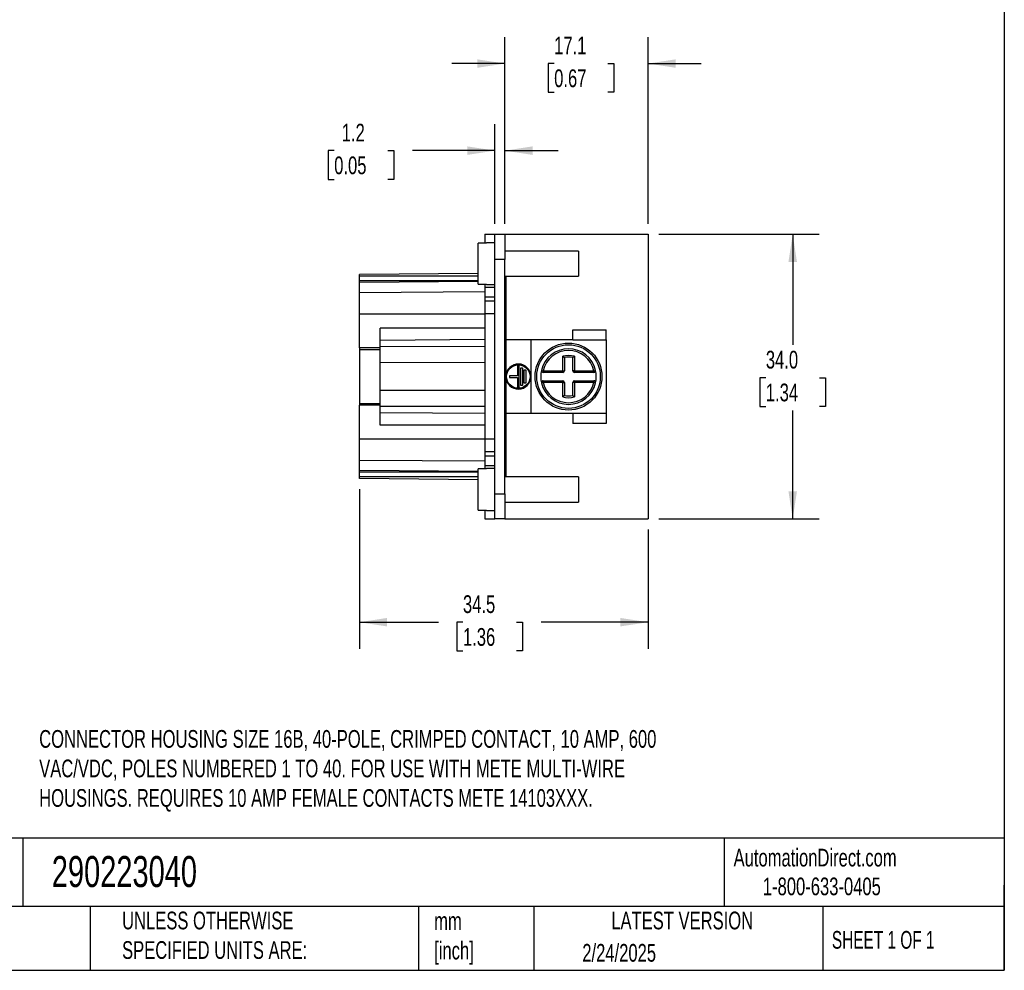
# Model space of a CAD drawing. Header units: millimetres. Extents: x 6 to 273, y 6 to 210.
# Tile 2 of 5: x 155 to 273, y 6 to 120. Entities that reach past the tile are written whole.
import ezdxf

# ---------------------------------------------------------------- set-up
doc = ezdxf.new("R2010")
doc.units = ezdxf.units.MM
doc.linetypes.add('SLD-Solid', pattern=[0])
doc.layers.add('DIMENSIONS', color=140, linetype='SLD-Solid', lineweight=25)
doc.layers.add('TEXT', color=140, linetype='SLD-Solid', lineweight=25)
doc.styles.add('SLDTEXTSTYLE0', font='TXT', dxfattribs={"width": 0.7})
doc.styles.add('SLDTEXTSTYLE1', font='TXT', dxfattribs={"width": 0.65})
doc.dimstyles.new('SLDDIMSTYLE0', dxfattribs={"dimtxt": 2.158008, "dimasz": 3.302, "dimexe": 0, "dimexo": 0.0625, "dimgap": 0.539502, "dimtad": 0, "dimtih": 1, "dimtoh": 1, "dimrnd": 1e-09, "dimzin": 12, "dimdsep": 46, "dimtxsty": 'SLDTEXTSTYLE0', "dimsah": 1, "dimcen": 0.09, "dimadec": 0, "dimazin": 3, "dimtfac": 1, "dimtofl": 0, "dimtmove": 0, "dimatfit": 3, "dimfxl": 0, "dimfrac": 2, "dimtolj": 1, "dimtzin": 12, "dimarcsym": 0})
doc.dimstyles.new('SLDDIMSTYLE1', dxfattribs={"dimtxt": 2.158008, "dimasz": 3.302, "dimexe": 0, "dimexo": 0.0625, "dimgap": 0.539502, "dimtad": 0, "dimtih": 1, "dimtoh": 1, "dimrnd": 1e-09, "dimzin": 4, "dimdsep": 46, "dimtxsty": 'SLDTEXTSTYLE0', "dimsah": 1, "dimcen": 0.09, "dimadec": 0, "dimazin": 1, "dimtfac": 1, "dimtofl": 0, "dimtmove": 0, "dimatfit": 3, "dimfxl": 0, "dimfrac": 2, "dimtolj": 1, "dimtzin": 12, "dimarcsym": 0})
doc.dimstyles.new('SLDDIMSTYLE3', dxfattribs={"dimtxt": 2.158008, "dimasz": 3.302, "dimexe": 0, "dimexo": 0.0625, "dimgap": 0.539502, "dimtad": 0, "dimtih": 1, "dimtoh": 1, "dimrnd": 1e-09, "dimzin": 12, "dimdsep": 46, "dimtxsty": 'SLDTEXTSTYLE0', "dimsah": 1, "dimcen": 0.09, "dimadec": 0, "dimazin": 3, "dimtfac": 1, "dimtmove": 0, "dimatfit": 0, "dimfxl": 0, "dimfrac": 2, "dimtolj": 1, "dimtzin": 12, "dimarcsym": 0})

# ---------------------------------------------------------------- blocks, each defined once
blk = doc.blocks.new('_D_2')
at = {"layer": 'DIMENSIONS'}
for p, q in [((231.74, 94.31), (250.93, 94.31)), ((247.76, 94.31), (247.76, 81.09)), ((244.55, 77.17), (243.83, 77.17)), ((243.83, 77.17), (243.83, 73.74)), ((250.96, 77.17), (251.69, 77.17)), ((251.69, 77.17), (251.69, 73.74)), ((243.83, 73.74), (244.55, 73.74)), ((247.76, 60.31), (247.76, 73.26)), ((251.69, 73.74), (250.96, 73.74)), ((231.74, 60.31), (250.93, 60.31))]:
    blk.add_line(p, q, dxfattribs=at)
for points in [[(247.76, 94.31), (247.25, 91.01), (248.27, 91.01)], [(247.76, 60.31), (248.27, 63.61), (247.25, 63.61)]]:
    blk.add_solid(points, dxfattribs=at)
at = {"layer": 'DIMENSIONS', "char_height": 2.117, "attachment_point": 1, "style": 'SLDTEXTSTYLE0'}
for s, insert in [('34.0', (244.55, 80.39)), ('1.34', (244.55, 76.47))]:
    blk.add_mtext(s, dxfattribs=dict(at, insert=insert))
blk = doc.blocks.new('_D_3')
at = {"layer": 'DIMENSIONS'}
for p, q in [((195.97, 63.84), (195.97, 44.78)), ((230.47, 59.04), (230.47, 44.78)), ((195.97, 47.95), (205.42, 47.95)), ((208.35, 47.95), (207.62, 47.95)), ((207.62, 47.95), (207.62, 44.52)), ((214.76, 47.95), (215.48, 47.95)), ((215.48, 47.95), (215.48, 44.52)), ((230.47, 47.95), (217.68, 47.95)), ((207.62, 44.52), (208.35, 44.52)), ((215.48, 44.52), (214.76, 44.52))]:
    blk.add_line(p, q, dxfattribs=at)
for points in [[(195.97, 47.95), (199.27, 47.45), (199.27, 48.46)], [(230.47, 47.95), (227.16, 48.46), (227.16, 47.45)]]:
    blk.add_solid(points, dxfattribs=at)
at = {"layer": 'DIMENSIONS', "char_height": 2.117, "attachment_point": 1, "style": 'SLDTEXTSTYLE0'}
for s, insert in [('34.5', (208.35, 51.17)), ('1.36', (208.35, 47.25))]:
    blk.add_mtext(s, dxfattribs=dict(at, insert=insert))
blk = doc.blocks.new('_D_4')
at = {"layer": 'DIMENSIONS'}
for p, q in [((213.37, 95.58), (213.37, 117.89)), ((230.47, 95.58), (230.47, 117.89)), ((213.37, 114.72), (207.02, 114.72)), ((219.25, 114.72), (218.53, 114.72)), ((218.53, 114.72), (218.53, 111.29)), ((225.67, 114.72), (226.39, 114.72)), ((226.39, 114.72), (226.39, 111.29)), ((230.47, 114.72), (236.82, 114.72)), ((218.53, 111.29), (219.25, 111.29)), ((226.39, 111.29), (225.67, 111.29))]:
    blk.add_line(p, q, dxfattribs=at)
for points in [[(213.37, 114.72), (210.06, 115.22), (210.06, 114.21)], [(230.47, 114.72), (233.77, 114.21), (233.77, 115.22)]]:
    blk.add_solid(points, dxfattribs=at)
at = {"layer": 'DIMENSIONS', "char_height": 2.117, "attachment_point": 1, "style": 'SLDTEXTSTYLE0'}
for s, insert in [('17.1', (219.25, 117.93)), ('0.67', (219.25, 114.02))]:
    blk.add_mtext(s, dxfattribs=dict(at, insert=insert))
blk = doc.blocks.new('_D_5')
at = {"layer": 'DIMENSIONS'}
for p, q in [((212.17, 95.58), (212.17, 107.48)), ((213.37, 95.58), (213.37, 107.48)), ((192.96, 104.31), (192.24, 104.31)), ((192.24, 104.31), (192.24, 100.88)), ((199.38, 104.31), (200.1, 104.31)), ((200.1, 104.31), (200.1, 100.88)), ((212.17, 104.31), (202.3, 104.31)), ((213.37, 104.31), (219.72, 104.31)), ((192.24, 100.88), (192.96, 100.88)), ((200.1, 100.88), (199.38, 100.88))]:
    blk.add_line(p, q, dxfattribs=at)
for points in [[(212.17, 104.31), (208.86, 104.82), (208.86, 103.8)], [(213.37, 104.31), (216.67, 103.8), (216.67, 104.82)]]:
    blk.add_solid(points, dxfattribs=at)
at = {"layer": 'DIMENSIONS', "char_height": 2.117, "attachment_point": 1, "style": 'SLDTEXTSTYLE0'}
for s, insert in [('1.2', (193.86, 107.52)), ('0.05', (192.96, 103.61))]:
    blk.add_mtext(s, dxfattribs=dict(at, insert=insert))

msp = doc.modelspace()

# ---------------------------------------------------------------- linework, layer by layer
for p, q in [((210.966, 94.308), (212.166, 94.308)), ((210.966, 94.308), (210.966, 93.267)), ((212.166, 94.308), (213.366, 94.308)), ((212.166, 91.308), (212.166, 94.308)), ((213.366, 94.308), (213.366, 91.308)), ((213.366, 94.308), (230.466, 94.308)), ((230.466, 94.308), (230.466, 60.308)), ((210.166, 88.349), (210.166, 93.267)), ((211.166, 93.267), (210.166, 93.267)), ((212.166, 93.308), (211.166, 93.308)), ((211.166, 93.308), (211.166, 93.267)), ((222.166, 92.308), (213.366, 92.308)), ((222.166, 92.308), (222.166, 90.808)), ((213.366, 91.308), (212.166, 91.308)), ((212.166, 63.308), (212.166, 91.308)), ((213.366, 63.308), (213.366, 91.308)), ((222.166, 90.808), (222.166, 89.308)), ((210.166, 89.632), (195.966, 89.508)), ((195.966, 89.308), (195.966, 89.508)), ((195.966, 88.737), (195.966, 89.308)), ((210.166, 89.308), (195.966, 89.308)), ((195.966, 88.539), (195.966, 88.737)), ((210.166, 88.737), (195.966, 88.737)), ((210.166, 88.662), (195.966, 88.539)), ((195.966, 87.323), (195.966, 88.539)), ((210.166, 88.349), (211.166, 88.349)), ((210.966, 88.349), (210.966, 87.958)), ((211.166, 88.349), (211.166, 88.308)), ((211.166, 88.308), (212.166, 88.308)), ((213.366, 89.308), (222.166, 89.308)), ((213.466, 89.308), (213.466, 87.958)), ((210.966, 87.434), (195.966, 87.323)), ((195.966, 84.776), (195.966, 87.323)), ((212.166, 87.958), (210.966, 87.958)), ((210.966, 87.958), (210.966, 86.808)), ((213.466, 87.958), (213.366, 87.958)), ((213.466, 87.958), (213.466, 86.808)), ((212.166, 86.808), (210.966, 86.808)), ((210.966, 86.808), (210.966, 86.308)), ((212.166, 86.308), (210.966, 86.308)), ((210.966, 86.308), (210.966, 84.808)), ((213.466, 86.808), (213.366, 86.808)), ((213.466, 86.308), (213.366, 86.308)), ((213.466, 86.808), (213.466, 86.308)), ((213.466, 86.308), (213.466, 84.808)), ((210.966, 84.776), (195.966, 84.776)), ((195.966, 80.736), (195.966, 84.776)), ((212.166, 84.808), (210.966, 84.808)), ((210.966, 84.808), (210.966, 69.808)), ((213.466, 84.808), (213.366, 84.808)), ((213.466, 84.808), (213.466, 69.808)), ((195.954, 84.334), (195.966, 84.334)), ((210.966, 83.108), (198.466, 83.108)), ((198.466, 81.63), (198.466, 83.108)), ((221.466, 81.708), (221.466, 82.908)), ((221.466, 82.908), (225.466, 82.908)), ((225.466, 81.708), (225.466, 82.908)), ((210.966, 81.739), (198.466, 81.63)), ((198.466, 80.872), (198.466, 81.63)), ((216.466, 81.708), (213.466, 81.708)), ((221.466, 81.708), (216.466, 81.708)), ((216.466, 81.708), (216.466, 72.908)), ((221.466, 81.708), (225.466, 81.708)), ((225.466, 81.708), (225.466, 72.908)), ((195.966, 80.501), (195.954, 80.501)), ((198.466, 80.736), (195.966, 80.736)), ((195.966, 80.736), (195.966, 80.543)), ((195.966, 80.543), (198.466, 80.534)), ((195.966, 80.543), (195.966, 74.073)), ((210.966, 80.901), (198.466, 80.872)), ((198.466, 78.961), (198.466, 80.872)), ((210.966, 78.975), (198.466, 78.961)), ((198.466, 75.655), (198.466, 78.961)), ((220.266, 78.008), (220.266, 79.73)), ((220.466, 79.575), (220.466, 78.008)), ((221.466, 78.008), (221.466, 79.575)), ((221.666, 79.73), (221.666, 78.008)), ((215.065, 78.608), (214.865, 78.608)), ((214.865, 78.608), (214.865, 77.408)), ((215.065, 76.008), (215.065, 78.608)), ((215.265, 78.358), (215.465, 78.358)), ((215.265, 76.258), (215.265, 78.358)), ((215.465, 78.358), (215.465, 76.258)), ((215.665, 76.508), (215.665, 78.108)), ((215.665, 78.108), (215.865, 78.108)), ((215.865, 78.108), (215.865, 76.508)), ((217.73, 78.053), (217.924, 78.008)), ((217.924, 78.008), (220.266, 78.008)), ((217.924, 78.008), (217.924, 77.808)), ((220.266, 77.808), (217.924, 77.808)), ((220.266, 78.008), (220.466, 78.008)), ((220.266, 78.008), (220.266, 77.808)), ((221.666, 78.008), (221.466, 78.008)), ((221.666, 78.008), (224.008, 78.008)), ((221.666, 78.008), (221.666, 77.808)), ((224.008, 77.808), (221.666, 77.808)), ((224.008, 78.008), (224.203, 78.053)), ((224.008, 78.008), (224.008, 77.808)), ((214.865, 77.408), (213.915, 77.408)), ((213.915, 77.408), (213.915, 77.208)), ((213.915, 77.208), (214.865, 77.208)), ((214.865, 77.208), (214.865, 76.008)), ((215.865, 76.508), (215.665, 76.508)), ((217.924, 76.608), (217.73, 76.563)), ((217.924, 76.808), (220.266, 76.808)), ((217.924, 76.608), (217.924, 76.808)), ((220.266, 76.608), (217.924, 76.608)), ((220.266, 76.608), (220.266, 76.808)), ((220.266, 74.886), (220.266, 76.608)), ((220.266, 76.608), (220.466, 76.608)), ((220.466, 76.608), (220.466, 75.041)), ((221.666, 76.608), (221.466, 76.608)), ((221.466, 75.041), (221.466, 76.608)), ((221.666, 76.608), (221.666, 76.808)), ((221.666, 76.808), (224.008, 76.808)), ((224.008, 76.608), (221.666, 76.608)), ((221.666, 76.608), (221.666, 74.886)), ((224.008, 76.608), (224.008, 76.808)), ((224.203, 76.563), (224.008, 76.608)), ((210.966, 75.641), (198.466, 75.655)), ((198.466, 73.744), (198.466, 75.655)), ((214.865, 76.008), (215.065, 76.008)), ((215.465, 76.258), (215.265, 76.258)), ((195.954, 74.342), (195.966, 74.342)), ((195.954, 74.252), (195.966, 74.252)), ((195.966, 74.073), (198.466, 74.082)), ((195.966, 74.073), (195.966, 73.88)), ((195.966, 69.84), (195.966, 73.88)), ((198.466, 73.88), (195.966, 73.88)), ((210.966, 73.715), (198.466, 73.744)), ((198.466, 72.986), (198.466, 73.744)), ((210.966, 72.877), (198.466, 72.986)), ((198.466, 71.508), (198.466, 72.986)), ((216.466, 72.908), (213.466, 72.908)), ((221.466, 72.908), (216.466, 72.908)), ((221.466, 72.908), (221.466, 71.708)), ((225.466, 72.908), (221.466, 72.908)), ((225.466, 72.908), (225.466, 71.708)), ((210.966, 71.508), (198.466, 71.508)), ((225.466, 71.708), (221.466, 71.708)), ((210.966, 69.84), (195.966, 69.84)), ((195.966, 67.293), (195.966, 69.84)), ((212.166, 69.808), (210.966, 69.808)), ((210.966, 69.808), (210.966, 68.308)), ((213.466, 69.808), (213.366, 69.808)), ((213.466, 69.808), (213.466, 68.308)), ((212.166, 68.308), (210.966, 68.308)), ((210.966, 68.308), (210.966, 67.808)), ((213.466, 68.308), (213.366, 68.308)), ((213.466, 68.308), (213.466, 67.808)), ((210.966, 67.182), (195.966, 67.293)), ((195.966, 66.077), (195.966, 67.293)), ((212.166, 67.808), (210.966, 67.808)), ((210.966, 67.808), (210.966, 66.658)), ((213.466, 67.808), (213.366, 67.808)), ((213.466, 67.808), (213.466, 66.658)), ((195.966, 66.56), (195.954, 66.56)), ((195.954, 65.921), (195.966, 65.921)), ((195.966, 65.879), (195.966, 66.077)), ((210.166, 65.954), (195.966, 66.077)), ((210.166, 61.349), (210.166, 66.267)), ((211.166, 66.267), (210.166, 66.267)), ((212.166, 66.658), (210.966, 66.658)), ((210.966, 66.658), (210.966, 66.267)), ((212.166, 66.308), (211.166, 66.308)), ((211.166, 66.308), (211.166, 66.267)), ((213.466, 66.658), (213.366, 66.658)), ((213.466, 66.658), (213.466, 65.308)), ((195.966, 65.308), (195.966, 65.879)), ((210.166, 65.879), (195.966, 65.879)), ((195.966, 65.108), (195.966, 65.308)), ((210.166, 65.308), (195.966, 65.308)), ((210.166, 64.984), (195.966, 65.108)), ((222.166, 65.308), (213.366, 65.308)), ((222.166, 65.308), (222.166, 63.808)), ((222.166, 63.808), (222.166, 62.308)), ((212.166, 63.308), (213.366, 63.308)), ((212.166, 60.308), (212.166, 63.308)), ((213.366, 63.308), (213.366, 60.308)), ((210.166, 61.349), (211.166, 61.349)), ((210.966, 61.349), (210.966, 60.308)), ((211.166, 61.349), (211.166, 61.308)), ((211.166, 61.308), (212.166, 61.308)), ((213.366, 62.308), (222.166, 62.308)), ((210.966, 60.308), (212.166, 60.308)), ((213.366, 60.308), (212.166, 60.308)), ((213.366, 60.308), (230.466, 60.308))]:
    msp.add_line(p, q)
for centre, radius in [((220.966, 77.308), 4), ((220.966, 77.308), 3.8), ((214.965, 77.308), 1.4)]:
    msp.add_circle(centre, radius)
for centre, radius, start, end in [((220.966, 77.308), 3.321, 12.95986, 167.04014), ((220.966, 77.308), 3.121, 12.95986, 167.04014), ((220.966, 77.308), 2.521, 73.88068, 106.11932), ((220.966, 77.308), 2.321, 77.56099, 102.43901), ((214.965, 77.308), 1.5, 181.97923, 178.02077), ((220.966, 77.308), 3.321, 167.04014, 192.95986), ((217.924, 78.008), 0.2, 167.04014, 270), ((220.266, 78.008), 0.2, 270, 0), ((221.666, 78.008), 0.2, 180, 270), ((224.008, 78.008), 0.2, 270, 12.95986), ((220.966, 77.308), 3.321, 347.04014, 12.95986), ((217.924, 76.608), 0.2, 90, 192.95986), ((220.966, 77.308), 3.321, 192.95986, 347.04014), ((220.966, 77.308), 3.121, 192.95986, 347.04014), ((220.266, 76.608), 0.2, 0, 90), ((221.666, 76.608), 0.2, 90, 180), ((224.008, 76.608), 0.2, 347.04014, 90), ((220.966, 77.308), 2.521, 253.88068, 286.11932), ((220.966, 77.308), 2.321, 257.56099, 282.43901)]:
    msp.add_arc(centre, radius, start, end)
for points in [[(220.466, 79.575), (220.466, 79.575), (220.438, 79.598), (220.361, 79.658), (220.313, 79.695), (220.266, 79.73)], [(221.466, 79.575), (221.466, 79.575), (221.494, 79.598), (221.571, 79.658), (221.619, 79.695), (221.666, 79.73)], [(220.466, 75.041), (220.466, 75.041), (220.438, 75.018), (220.361, 74.958), (220.313, 74.921), (220.266, 74.886)], [(221.466, 75.041), (221.466, 75.041), (221.494, 75.018), (221.571, 74.958), (221.619, 74.921), (221.666, 74.886)]]:
    msp.add_open_spline(points, degree=3, knots=[0, 0, 0, 0, 0.5, 0.5, 1, 1, 1, 1])
at = {"layer": 'TEXT'}
for p, q in [((273.05, 209.55), (273.05, 6.35)), ((273.05, 22.126), (6.35, 22.126)), ((155.759, 22.126), (155.759, 13.97)), ((239.575, 22.126), (239.575, 13.97)), ((273.05, 6.35), (273.05, 16.51)), ((273.05, 13.97), (6.35, 13.97)), ((163.78, 13.97), (163.78, 6.35)), ((203.024, 13.97), (203.024, 6.35)), ((216.812, 13.97), (216.812, 6.35)), ((251.349, 13.97), (251.349, 6.35)), ((6.35, 6.35), (273.05, 6.35))]:
    msp.add_line(p, q, dxfattribs=at)

# ---------------------------------------------------------------- texts
for s, insert, char_height, attachment_point, style in [('CONNECTOR HOUSING SIZE 16B, 40-POLE, CRIMPED CONTACT, 10 AMP, 600 ^JVAC/VDC, POLES NUMBERED 1 TO 40. FOR USE WITH METE MULTI-WIRE ^JHOUSINGS. REQUIRES 10 AMP FEMALE CONTACTS METE 14103XXX.', (157.701, 35.063), 2.116667, 1, 'SLDTEXTSTYLE0'), ('290223040', (159.208, 20.006), 3.7042, 1, 'SLDTEXTSTYLE0'), ('AutomationDirect.com', (240.695, 20.877), 2.11667, 1, 'SLDTEXTSTYLE0'), ('1-800-633-0405', (244.192, 17.437), 2.11667, 1, 'SLDTEXTSTYLE0'), ('UNLESS OTHERWISE ^JSPECIFIED UNITS ARE:', (167.608, 13.361), 2.11667, 1, 'SLDTEXTSTYLE0'), ('LATEST VERSION', (234.552, 13.364), 2.11667, 2, 'SLDTEXTSTYLE0'), ('mm^J[inch]', (204.907, 13.297), 2.1167, 1, 'SLDTEXTSTYLE0'), ('SHEET 1 OF 1', (252.441, 11.051), 2.11667, 1, 'SLDTEXTSTYLE1'), ('2/24/2025', (222.613, 9.497), 2.1167, 1, 'SLDTEXTSTYLE0')]:
    msp.add_mtext(s, dxfattribs=dict(at, insert=insert, char_height=char_height, attachment_point=attachment_point, style=style))

# ---------------------------------------------------------------- dimensions: what is measured, and where the dimension line sits
at = {"layer": 'DIMENSIONS'}
for base, p1, p2, dimstyle, picture, middle in [((213.366, 114.716), (230.466, 94.308), (213.366, 94.308), 'SLDDIMSTYLE3', '_D_4', (222.46, 114.716)), ((212.166, 104.308), (213.366, 94.308), (212.166, 94.308), 'SLDDIMSTYLE3', '_D_5', (196.171, 104.308)), ((195.966, 47.954), (230.466, 60.308), (195.966, 65.108), 'SLDDIMSTYLE0', '_D_3', (211.553, 47.954))]:
    dim = msp.add_linear_dim(base=base, p1=p1, p2=p2, dimstyle=dimstyle, dxfattribs=at)
    dim.commit()
    dim.dimension.update_dxf_attribs({"geometry": picture, "text_midpoint": middle, "dimtype": 160})
dim = msp.add_linear_dim(base=(247.757, 60.308), p1=(230.466, 94.308), p2=(230.466, 60.308), angle=90, dimstyle='SLDDIMSTYLE1', dxfattribs=at)
dim.commit()
dim.dimension.update_dxf_attribs({"geometry": '_D_2', "text_midpoint": (247.757, 77.174), "dimtype": 160})

doc.saveas('drawing.dxf')
